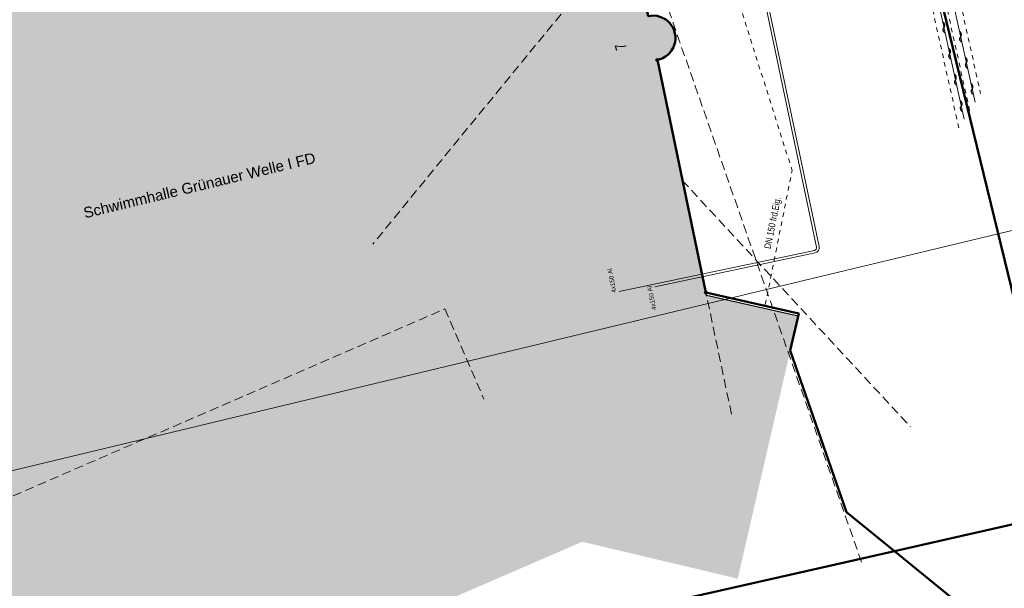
# Model space of a CAD drawing. Header units: metres. Extents: x 311004 to 311786, y 5688269 to 5688759.
# Tile 13 of 96: x 311253 to 311308, y 5688324 to 5688356. Entities that reach past the tile are written whole.
import ezdxf

# ---------------------------------------------------------------- set-up
doc = ezdxf.new("R2010")
doc.units = ezdxf.units.M
for name, pattern in [('1600.2028', [0]), ('2.10', [0.5, 0.25, -0.25]), ('2.513', [0.75, 0.5, -0.25]), ('2.7', [0]), ('2.8', [0])]:
    doc.linetypes.add(name, pattern=pattern)
doc.layers.get('0').update_dxf_attribs({"color": 1, "linetype": 'CONTINUOUS'})
for name, color, linetype in [('Dächer', 7, 'CONTINUOUS'), ('Fernwärme', 202, 'CONTINUOUS'), ('Flurstücke_Grenzpunkte', 51, 'CONTINUOUS'), ('Gebäude', 7, 'CONTINUOUS'), ('Oberflächen', 7, 'CONTINUOUS'), ('Plottbox', 193, 'CONTINUOUS'), ('Schächte undefiniert', 7, 'CONTINUOUS'), ('Stromversorgung', 1, 'CONTINUOUS'), ('TWL', 5, 'CONTINUOUS')]:
    doc.layers.add(name, color=color, linetype=linetype)
doc.styles.add('Beschriftung Elektroleitung', font='Arial.ttf', dxfattribs={"width": 0.97})
doc.styles.add('Hausbezeichnung', font='Arial.ttf')
doc.styles.add('Hausnummer', font='Arial Narrow.ttf', dxfattribs={"width": 0.85})
doc.styles.add('K 10 700 - Flurstücksnummer', font='Arial.ttf')
doc.styles.add('K 10 700 - Schrägstrich als Bruchstrich interpretiert', font='Arial.ttf')
doc.styles.add('Oberflächenmaterial', font='Arial Narrow.ttf')

# ---------------------------------------------------------------- blocks, each defined once
blk = doc.blocks.new('Grenzpunkt_ Abm. nach Quellenlage n. zu spezifizieren')
at = {"lineweight": -2}
blk.add_hatch(color=0, dxfattribs=at).paths.add_polyline_path([(0.165, 0), (0.159378, -0.042705), (0.142894, -0.0825), (0.116673, -0.116673), (0.0825, -0.142894), (0.042705, -0.159378), (0, -0.165), (-0.042705, -0.159378), (-0.0825, -0.142894), (-0.116673, -0.116673), (-0.142894, -0.0825), (-0.159378, -0.042705), (-0.165, 0), (-0.159378, 0.042705), (-0.142894, 0.0825), (-0.116673, 0.116673), (-0.0825, 0.142894), (-0.042705, 0.159378), (0, 0.165), (0.042705, 0.159378), (0.0825, 0.142894), (0.116673, 0.116673), (0.142894, 0.0825), (0.159378, 0.042705)], flags=0)
at = {"color": 0, "lineweight": -2}
blk.add_lwpolyline([(0.142894, -0.0825, -0.5773502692), (-0.142894, -0.0825, -0.5773502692), (0, 0.165, -0.5773502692)], format="xyb", close=True, dxfattribs=at)
blk = doc.blocks.new('O294')
at = {"layer": 'Flurstücke_Grenzpunkte', "color": 7, "linetype": '1600.2028', "lineweight": 50}
blk.add_lwpolyline([(311287.785, 5688356.437), (311284.673, 5688371.21), (311283.885, 5688370.971), (311277.239, 5688382.048), (311232.721, 5688371.374), (311246.763, 5688314.142), (311301.555, 5688326.515), (311298.871, 5688328.698), (311295.731, 5688337.735), (311296.209, 5688339.805), (311291.014, 5688340.982), (311288.293, 5688353.983, 1.009702)], format="xyb", close=True, dxfattribs=at)
blk = doc.blocks.new('O546')
at = {"layer": 'Flurstücke_Grenzpunkte', "color": 7, "linetype": '1600.2028', "lineweight": 50}
blk.add_lwpolyline([(311220.93, 5688373.906), (311236.918, 5688308.745), (311247.273, 5688305.695), (311255.514, 5688307.374), (311258.352, 5688308.514), (311260.165, 5688306.021), (311301.056, 5688315.255), (311307.818, 5688316.782), (311306.803, 5688321.278), (311305.696, 5688323.146), (311301.555, 5688326.515), (311246.763, 5688314.142), (311232.721, 5688371.374), (311231.748, 5688375.338)], close=True, dxfattribs=at)
blk = doc.blocks.new('O627')
at = {"layer": 'Flurstücke_Grenzpunkte', "color": 8, "linetype": '1600.2028', "lineweight": 50}
blk.add_lwpolyline([(311315.431, 5688375.538), (311347.634, 5688382.203), (311346.265, 5688387.951), (311337.671, 5688385.772), (311317.614, 5688380.96), (311299.459, 5688376.679), (311311.173, 5688328.688), (311326.035, 5688332.186)], close=True, dxfattribs=at)
at = {"layer": 'Flurstücke_Grenzpunkte', "color": 7, "lineweight": 35, "insert": (311312.935197, 5688359.161796), "char_height": 0.875, "attachment_point": 5, "rotation": 13.4999787, "line_spacing_factor": 0.84, "style": 'K 10 700 - Flurstücksnummer'}
blk.add_mtext('1707', dxfattribs=at)
blk = doc.blocks.new('O649')
at = {"layer": 'Flurstücke_Grenzpunkte', "color": 8, "linetype": '1600.2028', "lineweight": 50}
blk.add_lwpolyline([(311311.173, 5688328.688), (311299.459, 5688376.679), (311293.498, 5688375.291), (311291.001, 5688385.508), (311286.098, 5688384.173)], dxfattribs=at)
at = {"layer": 'Flurstücke_Grenzpunkte', "color": 7, "linetype": '1600.2028', "lineweight": 50}
blk.add_lwpolyline([(311286.098, 5688384.173), (311277.239, 5688382.048), (311283.885, 5688370.971), (311284.673, 5688371.21), (311287.785, 5688356.437, -1.009701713), (311288.293, 5688353.983), (311291.014, 5688340.982)], format="xyb", dxfattribs=at)
blk.add_lwpolyline([(311291.014, 5688340.982), (311296.209, 5688339.805), (311295.731, 5688337.735), (311298.871, 5688328.698), (311301.555, 5688326.515), (311311.173, 5688328.688)], dxfattribs=at)
at = {"layer": 'Flurstücke_Grenzpunkte', "color": 7, "lineweight": 35, "insert": (311295.881775, 5688361.459704), "char_height": 0.875, "attachment_point": 5, "rotation": 13.4999787, "line_spacing_factor": 0.84, "style": 'K 10 700 - Schrägstrich als Bruchstrich interpretiert'}
blk.add_mtext('\\S1666/2;', dxfattribs=at)
blk = doc.blocks.new('Welle')
at = {"color": 0, "lineweight": -2}
blk.add_lwpolyline([(-0.5, 0), (-0.474045, 0.027768), (-0.445026, 0.052315), (-0.413339, 0.073306), (-0.379418, 0.090455), (-0.343727, 0.103526), (-0.306754, 0.11234), (-0.269004, 0.116778), (-0.230996, 0.116778), (-0.193246, 0.11234), (-0.156273, 0.103526), (-0.120582, 0.090455), (-0.086661, 0.073306), (-0.054974, 0.052315), (-0.025955, 0.027768), (0, 0), (0.025955, -0.027768), (0.054974, -0.052315), (0.086661, -0.073306), (0.120582, -0.090455), (0.156273, -0.103526), (0.193246, -0.11234), (0.230996, -0.116778), (0.269004, -0.116778), (0.306754, -0.11234), (0.343727, -0.103526), (0.379418, -0.090455), (0.413339, -0.073306), (0.445026, -0.052315), (0.474045, -0.027768), (0.5, 0)], dxfattribs=at)

msp = doc.modelspace()

# ---------------------------------------------------------------- hatches: boundary and pattern name
at = {"layer": 'Gebäude', "lineweight": 25, "true_color": 0xa6a6a6}
msp.add_hatch(color=253, dxfattribs=at).paths.add_polyline_path([(311254.447, 5688320.749), (311243.818, 5688321.79), (311241.642, 5688324.978), (311220.655, 5688331.254), (311233.738, 5688352.29), (311233.932, 5688352.21), (311236.193, 5688355.82), (311248.169, 5688357.112), (311251.732, 5688368.193), (311249.128, 5688368.356), (311249.306, 5688369.755), (311254.26, 5688368.693), (311255.203, 5688373.167), (311261.763, 5688373.151), (311261.774, 5688375.851), (311279.893, 5688375.794), (311283.146, 5688370.799), (311284.641, 5688371.18), (311285.93, 5688365.275), (311287.785, 5688356.437, -1.028647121), (311288.293, 5688353.983), (311291.044007, 5688340.819005), (311296.173, 5688339.649), (311292.791, 5688324.979), (311284.09, 5688327.043), (311256.832, 5688315.242)], flags=0)

# ---------------------------------------------------------------- linework, layer by layer
at = {"layer": 'Dächer', "color": 7, "linetype": '2.513', "lineweight": 18}
for p, q in [((311287.179, 5688361.771, 129.154), (311272.365992, 5688343.67842)), ((311287.179, 5688361.771, 129.154), (311299.743989, 5688325.820876)), ((311289.691, 5688347.248), (311302.448997, 5688333.475862)), ((311292.443, 5688334.174867), (311291.044007, 5688340.819005)), ((311250.870992, 5688329.007865), (311276.404007, 5688340.063867)), ((311276.404007, 5688340.063867), (311278.58899, 5688335.015877))]:
    msp.add_line(p, q, dxfattribs=at)
at = {"layer": 'Fernwärme', "color": 7, "linetype": '2.10', "lineweight": 13}
for p, q in [((311302.227, 5688370.849), (311306.377, 5688352.102)), ((311305.16, 5688350.194), (311300.671, 5688370.474)), ((311305.768, 5688351.148), (311301.449, 5688370.661))]:
    msp.add_line(p, q, dxfattribs=at)
at = {"layer": 'Fernwärme', "lineweight": 18}
for p, q in [((311305.464, 5688350.671), (311301.925, 5688366.663)), ((311305.464, 5688350.671), (311301.925, 5688366.663)), ((311306.072, 5688351.624), (311302.7, 5688366.862)), ((311306.072, 5688351.624), (311302.7, 5688366.862))]:
    msp.add_line(p, q, dxfattribs=at)
at = {"layer": 'Gebäude', "color": 7, "linetype": '2.7', "lineweight": 25}
for p, q in [((311291.014, 5688340.982), (311288.293, 5688353.983)), ((311291.044007, 5688340.819005), (311291.014, 5688340.982)), ((311296.173, 5688339.649), (311291.044007, 5688340.819005))]:
    msp.add_line(p, q, dxfattribs=at)
msp.add_arc((311288.073661, 5688355.217175), 1.253514, 280.077472, 103.3136189, dxfattribs=at)
at = {"layer": 'Plottbox', "color": 7, "linetype": 'Continuous', "lineweight": 18}
msp.add_lwpolyline([(311160.207663, 5688308.936479), (311357.355665, 5688356.267527), (311308.85739, 5688558.277378), (311111.709389, 5688510.94633)], close=True, dxfattribs=at)
at = {"layer": 'Schächte undefiniert', "color": 7, "linetype": '2.10', "lineweight": 13}
msp.add_line((311288.821, 5688369.922, 119.188), (311295.833, 5688347.811), dxfattribs=at)
at = {"layer": 'Stromversorgung', "color": 3, "linetype": '2.8', "lineweight": 13}
for p, q in [((311291.089, 5688372.56), (311297.202, 5688343.52)), ((311291.255, 5688372.493), (311297.348, 5688343.547)), ((311297.087, 5688343.336), (311288.113, 5688341.448)), ((311297.117, 5688343.192), (311288.144, 5688341.3)), ((311297.202, 5688343.52), (311297.203, 5688343.514)), ((311288.113, 5688341.448), (311286.156, 5688341.035))]:
    msp.add_line(p, q, dxfattribs=at)
for centre, radius, start, end in [((311297.056, 5688343.483), 0.150233, 281.9082418, 11.9083578), ((311297.054541, 5688343.485298), 0.299875, 282.0216907, 11.873862)]:
    msp.add_arc(centre, radius, start, end, dxfattribs=at)
at = {"layer": 'TWL', "color": 7, "linetype": '2.10', "lineweight": 13}
msp.add_line((311294.334, 5688340.302), (311295.833, 5688347.811), dxfattribs=at)

# ---------------------------------------------------------------- block references
at = {"layer": 'Fernwärme', "color": 34, "true_color": 0x994c00, "xscale": 0.625, "yscale": 0.625}
for p, rotation in [((311304.329629, 5688355.796983), 102.478343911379), ((311305.261768, 5688355.285424), 102.477837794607), ((311304.653735, 5688354.332417), 102.478343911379), ((311305.585861, 5688353.820854), 102.477837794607), ((311304.977841, 5688352.86785), 102.478343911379), ((311305.909954, 5688352.356285), 102.477837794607), ((311305.301947, 5688351.403283), 102.478343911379)]:
    msp.add_blockref('Welle', p, dxfattribs=dict(at, rotation=rotation))
at = {"layer": 'Flurstücke_Grenzpunkte', "color": 7, "true_color": 0xffffff}
for name in ['O627', 'O649', 'O294', 'O546']:
    msp.add_blockref(name, (0, 0), dxfattribs=at)
at = {"layer": 'Flurstücke_Grenzpunkte', "color": 7, "xscale": 0.5, "yscale": 0.5}
for p in [(311288.293, 5688353.983), (311291.014, 5688340.982)]:
    msp.add_blockref('Grenzpunkt_ Abm. nach Quellenlage n. zu spezifizieren', p, dxfattribs=at)

# ---------------------------------------------------------------- texts
at = {"layer": 'Gebäude', "color": 7, "lineweight": 18, "line_spacing_factor": 0.84}
for s, insert, char_height, attachment_point, rotation, style in [('7', (311286.548, 5688354.806), 0.625, 8, 105.4242411, 'Hausnummer'), ('Schwimmhalle Grünauer Welle I FD', (311256.269, 5688345.117), 0.6, 7, 13.5181837, 'Hausbezeichnung')]:
    msp.add_mtext(s, dxfattribs=dict(at, insert=insert, char_height=char_height, attachment_point=attachment_point, rotation=rotation, style=style))
at = {"layer": 'Oberflächen', "color": 7, "lineweight": 18, "insert": (311295.030407, 5688344.817465), "char_height": 0.375, "attachment_point": 8, "rotation": 78.7105856, "line_spacing_factor": 0.84, "style": 'Oberflächenmaterial'}
msp.add_mtext('DN 150 frd.Eig.', dxfattribs=at)
at = {"layer": 'Stromversorgung', "color": 3, "lineweight": 25, "char_height": 0.25, "attachment_point": 5, "line_spacing_factor": 0.84, "style": 'Beschriftung Elektroleitung'}
for insert, rotation in [((311285.750652, 5688341.647228), 100.41945), ((311287.980649, 5688340.672881), 101.697588)]:
    msp.add_mtext('4x150 Al', dxfattribs=dict(at, insert=insert, rotation=rotation))

doc.saveas('drawing.dxf')
